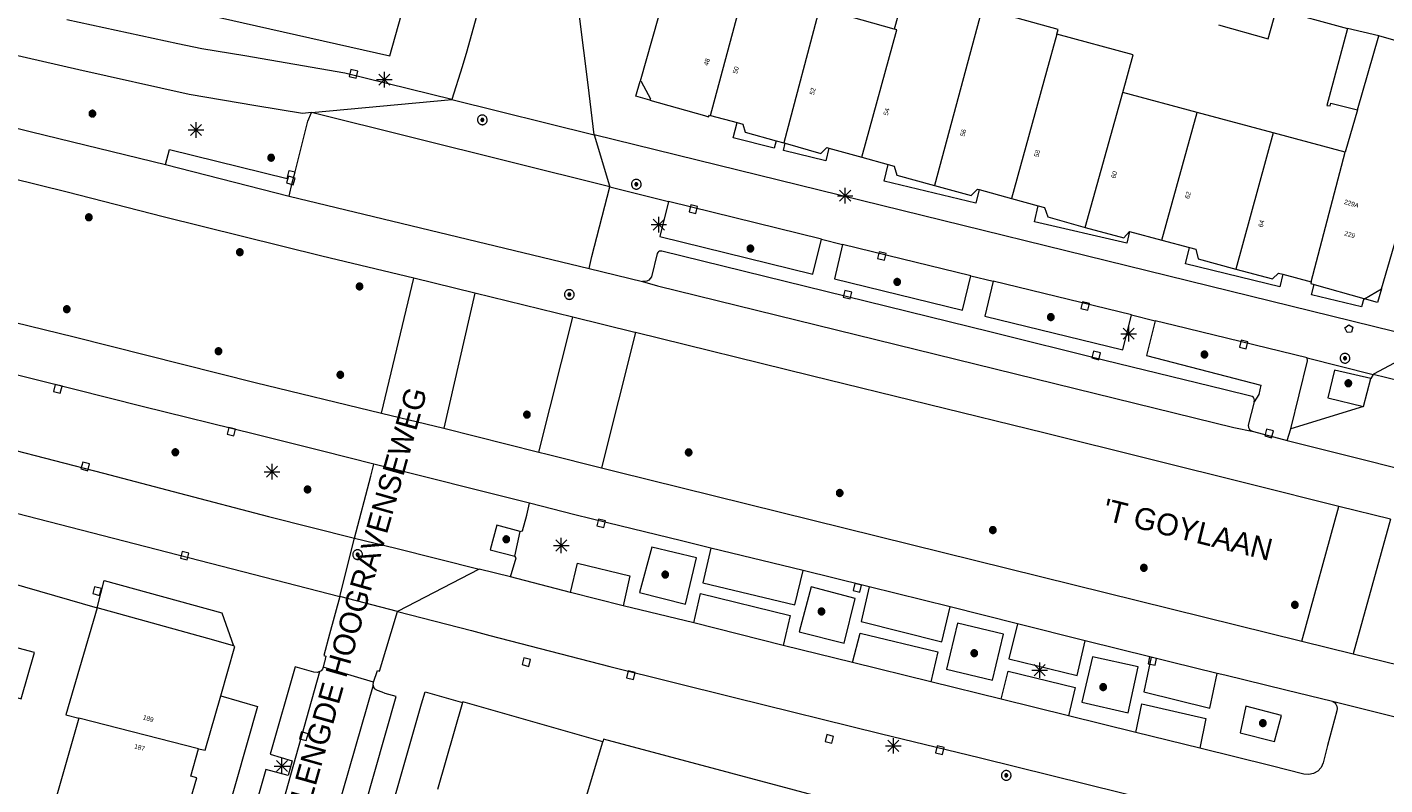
# Model space of a CAD drawing. Header units: metres. Extents: x 135779 to 137489, y 452643 to 455118.
# Tile 63 of 256: x 136502 to 136589, y 453144 to 453193. Entities that reach past the tile are written whole.
import ezdxf
from ezdxf.enums import TextEntityAlignment as Align

# ---------------------------------------------------------------- set-up
doc = ezdxf.new("R2010")
doc.units = ezdxf.units.M
for name, color, linetype, lineweight in [('KTop_NAR_Huisnummer (t)', 7, 'Continuous', 13), ('KTop_NAR_Huisnummer tijdelijk (t)', 7, 'Continuous', 13), ('KTop_ORL_Weg_Straatnaam (t)', 7, 'Continuous', 13), ('KTop_OTD_Half verhard_grasklinkers', 15, 'Continuous', 13), ('KTop_PAL_Lichtmast', 40, 'Continuous', 13), ('KTop_PND_Grondvlaksituatie van BAG-pand [tachy]', 1, 'Continuous', 13), ('KTop_PND_Pandscheiding', 40, 'Continuous', 13), ('KTop_PUT_Brandkraan of -put', 1, 'Continuous', 13), ('KTop_PUT_Inspectie- of rioolput', 15, 'Continuous', 13), ('KTop_PUT_Kolk', 15, 'Continuous', 13), ('KTop_VGO_Boom', 92, 'Continuous', 13), ('KTop_WGD_Fietspad', 40, 'Continuous', 13), ('KTop_WGD_Parkeervlak', 251, 'Continuous', 13), ('KTop_WGD_Rijbaan_Lokale weg', 251, 'Continuous', 13), ('KTop_WGD_Rijbaan_Lokale weg_verkeersdrempel', 40, 'Continuous', 13), ('KTop_WGD_Voetpad', 251, 'Continuous', 13), ('KTop_WGD_Voetpad_achterpad', 251, 'Continuous', 13)]:
    doc.layers.add(name, color=color, linetype=linetype, lineweight=lineweight)
doc.styles.add('Style-ROVU', font='ROVU.shx')
doc.styles.add('Style-ROVUCURSIEF', font='ROVUCURSIEF.shx')

# ---------------------------------------------------------------- blocks, each defined once
blk = doc.blocks.new('PAL_Lichtmast')
at = {"layer": 'KTop_PAL_Lichtmast'}
for p, q in [((-0.354, -0.354), (0.354, 0.354)), ((0.354, -0.354), (-0.354, 0.354)), ((0, -0.5), (0, 0.5)), ((-0.5, 0), (0.5, 0))]:
    blk.add_line(p, q, dxfattribs=at)
blk = doc.blocks.new('PUT_Brandkraan_of_-put')
at = {"layer": 'KTop_PUT_Brandkraan of -put'}
for p, q in [((-0.25, 0.034), (0, 0.25)), ((-0.158, -0.25), (-0.25, 0.034)), ((0, 0.25), (0.25, 0.033)), ((0.25, 0.033), (0.158, -0.25)), ((0.158, -0.25), (-0.158, -0.25))]:
    blk.add_line(p, q, dxfattribs=at)
blk = doc.blocks.new('PUT_Inspectie-_of_rioolput')
at = {"layer": 'KTop_PUT_Inspectie- of rioolput', "flags": 128}
for points in [[(0.31, 0), (0.308, 0.032), (0.303, 0.064), (0.294, 0.095), (0.283, 0.126), (0.268, 0.155), (0.25, 0.182), (0.23, 0.207), (0.207, 0.23), (0.182, 0.25), (0.154, 0.268), (0.126, 0.283), (0.095, 0.294), (0.064, 0.303), (0.032, 0.308), (0, 0.309), (-0.032, 0.308), (-0.064, 0.303), (-0.096, 0.294), (-0.126, 0.283), (-0.155, 0.268), (-0.182, 0.25), (-0.207, 0.23), (-0.23, 0.207), (-0.25, 0.182), (-0.268, 0.154), (-0.283, 0.126), (-0.294, 0.095), (-0.303, 0.064), (-0.308, 0.032), (-0.309, 0), (-0.308, -0.032), (-0.303, -0.064), (-0.294, -0.096), (-0.283, -0.126), (-0.268, -0.155), (-0.25, -0.182), (-0.23, -0.207), (-0.207, -0.23), (-0.182, -0.25), (-0.155, -0.268), (-0.126, -0.283), (-0.096, -0.294), (-0.064, -0.303), (-0.032, -0.308), (0, -0.309), (0.032, -0.308), (0.064, -0.303), (0.095, -0.294), (0.126, -0.283), (0.155, -0.268), (0.182, -0.25), (0.207, -0.23), (0.23, -0.207), (0.25, -0.182), (0.268, -0.155), (0.283, -0.126), (0.294, -0.096), (0.303, -0.064), (0.308, -0.032), (0.31, 0)], [(0.095, 0), (0.094, 0.009), (0.092, 0.019), (0.09, 0.029), (0.086, 0.038), (0.082, 0.047), (0.076, 0.055), (0.07, 0.063), (0.063, 0.07), (0.055, 0.076), (0.047, 0.082), (0.038, 0.086), (0.029, 0.09), (0.019, 0.092), (0.009, 0.094), (0, 0.094), (-0.01, 0.094), (-0.02, 0.092), (-0.029, 0.09), (-0.039, 0.086), (-0.048, 0.082), (-0.056, 0.076), (-0.064, 0.07), (-0.071, 0.063), (-0.077, 0.055), (-0.082, 0.047), (-0.087, 0.038), (-0.09, 0.029), (-0.093, 0.019), (-0.094, 0.009), (-0.095, 0), (-0.094, -0.01), (-0.093, -0.02), (-0.09, -0.029), (-0.087, -0.039), (-0.082, -0.048), (-0.077, -0.056), (-0.071, -0.064), (-0.064, -0.071), (-0.056, -0.077), (-0.047, -0.082), (-0.039, -0.087), (-0.029, -0.09), (-0.02, -0.093), (-0.01, -0.094), (0, -0.095), (0.009, -0.094), (0.019, -0.093), (0.029, -0.09), (0.038, -0.087), (0.047, -0.082), (0.055, -0.077), (0.063, -0.071), (0.07, -0.064), (0.076, -0.056), (0.082, -0.047), (0.086, -0.039), (0.09, -0.029), (0.092, -0.02), (0.094, -0.01), (0.095, 0)], [(0.035, 0), (0.034, 0.003), (0.034, 0.007), (0.033, 0.01), (0.031, 0.014), (0.03, 0.017), (0.028, 0.02), (0.026, 0.023), (0.023, 0.026), (0.02, 0.028), (0.017, 0.03), (0.014, 0.031), (0.01, 0.033), (0.007, 0.034), (0.003, 0.034), (0, 0.034), (-0.004, 0.034), (-0.007, 0.034), (-0.011, 0.033), (-0.014, 0.031), (-0.018, 0.03), (-0.021, 0.028), (-0.023, 0.026), (-0.026, 0.023), (-0.028, 0.02), (-0.03, 0.017), (-0.032, 0.014), (-0.033, 0.01), (-0.034, 0.007), (-0.035, 0.003), (-0.035, 0), (-0.035, -0.004), (-0.034, -0.007), (-0.033, -0.011), (-0.032, -0.014), (-0.03, -0.018), (-0.028, -0.021), (-0.026, -0.023), (-0.023, -0.026), (-0.021, -0.028), (-0.017, -0.03), (-0.014, -0.032), (-0.011, -0.033), (-0.007, -0.034), (-0.004, -0.035), (0, -0.035), (0.003, -0.035), (0.007, -0.034), (0.01, -0.033), (0.014, -0.032), (0.017, -0.03), (0.02, -0.028), (0.023, -0.026), (0.026, -0.023), (0.028, -0.021), (0.03, -0.017), (0.031, -0.014), (0.033, -0.011), (0.034, -0.007), (0.034, -0.004), (0.035, 0)], [(0.01, 0.02), (0.007, 0.02), (0.005, 0.021), (0.003, 0.022), (0.001, 0.022), (-0.001, 0.022), (-0.004, 0.022), (-0.006, 0.021), (-0.008, 0.02), (-0.01, 0.019), (-0.012, 0.018), (-0.014, 0.017), (-0.016, 0.015), (-0.017, 0.013), (-0.019, 0.012), (-0.02, 0.009), (-0.021, 0.007), (-0.022, 0.005), (-0.022, 0.003), (-0.022, 0.001), (-0.022, -0.001), (-0.022, -0.004), (-0.022, -0.006), (-0.021, -0.008), (-0.02, -0.01), (-0.019, -0.012), (-0.017, -0.014), (-0.016, -0.016), (-0.014, -0.017), (-0.012, -0.019), (-0.01, -0.02), (-0.008, -0.021), (-0.006, -0.022), (-0.003, -0.022), (-0.001, -0.022), (0.001, -0.022), (0.003, -0.022), (0.005, -0.022), (0.008, -0.021), (0.01, -0.02), (0.012, -0.019), (0.014, -0.017), (0.015, -0.016), (0.017, -0.014), (0.018, -0.012), (0.02, -0.01), (0.02, -0.008), (0.021, -0.006), (0.022, -0.003), (0.022, -0.001), (0.022, 0.001), (0.022, 0.003), (0.021, 0.005), (0.02, 0.008), (0.019, 0.01), (0.018, 0.012), (0.017, 0.014), (0.015, 0.015), (0.013, 0.017), (0.012, 0.018), (0.01, 0.02)]]:
    blk.add_lwpolyline(points, dxfattribs=at)
blk = doc.blocks.new('PUT_Kolk')
at = {"layer": 'KTop_PUT_Kolk', "flags": 128}
blk.add_lwpolyline([(0.225, -0.225), (0.225, 0.225), (-0.225, 0.225), (-0.225, -0.225), (0.225, -0.225)], dxfattribs=at)
blk = doc.blocks.new('VGO_Boom')
at = {"layer": 'KTop_VGO_Boom', "flags": 128}
for points in [[(0.215, 0), (0.214, 0.022), (0.21, 0.045), (0.204, 0.066), (0.196, 0.087), (0.186, 0.108), (0.174, 0.126), (0.16, 0.144), (0.144, 0.16), (0.126, 0.174), (0.107, 0.186), (0.087, 0.196), (0.066, 0.204), (0.045, 0.21), (0.022, 0.214), (-0.001, 0.215), (-0.023, 0.214), (-0.045, 0.21), (-0.067, 0.204), (-0.088, 0.196), (-0.108, 0.186), (-0.127, 0.174), (-0.144, 0.16), (-0.16, 0.144), (-0.174, 0.126), (-0.187, 0.107), (-0.197, 0.087), (-0.205, 0.066), (-0.211, 0.045), (-0.214, 0.022), (-0.215, -0.001), (-0.214, -0.023), (-0.211, -0.045), (-0.205, -0.067), (-0.197, -0.088), (-0.187, -0.108), (-0.174, -0.127), (-0.16, -0.144), (-0.144, -0.16), (-0.127, -0.174), (-0.108, -0.187), (-0.088, -0.197), (-0.067, -0.205), (-0.045, -0.211), (-0.023, -0.214), (0, -0.215), (0.022, -0.214), (0.045, -0.211), (0.066, -0.205), (0.087, -0.197), (0.108, -0.187), (0.126, -0.174), (0.144, -0.16), (0.16, -0.144), (0.174, -0.127), (0.186, -0.108), (0.196, -0.088), (0.204, -0.067), (0.21, -0.045), (0.214, -0.023), (0.215, -0.001)], [(0.155, 0), (0.154, 0.016), (0.152, 0.032), (0.147, 0.048), (0.142, 0.063), (0.134, 0.078), (0.125, 0.091), (0.115, 0.104), (0.104, 0.115), (0.091, 0.125), (0.077, 0.134), (0.063, 0.142), (0.048, 0.147), (0.032, 0.152), (0.016, 0.154), (-0.001, 0.155), (-0.017, 0.154), (-0.033, 0.152), (-0.048, 0.147), (-0.064, 0.142), (-0.078, 0.134), (-0.092, 0.125), (-0.104, 0.115), (-0.116, 0.104), (-0.126, 0.091), (-0.135, 0.077), (-0.142, 0.063), (-0.148, 0.048), (-0.152, 0.032), (-0.155, 0.016), (-0.155, -0.001), (-0.155, -0.017), (-0.152, -0.033), (-0.148, -0.048), (-0.142, -0.064), (-0.135, -0.078), (-0.126, -0.092), (-0.116, -0.104), (-0.104, -0.116), (-0.092, -0.126), (-0.078, -0.135), (-0.064, -0.142), (-0.048, -0.148), (-0.033, -0.152), (-0.017, -0.155), (0, -0.155), (0.016, -0.155), (0.032, -0.152), (0.048, -0.148), (0.063, -0.142), (0.078, -0.135), (0.091, -0.126), (0.104, -0.116), (0.115, -0.104), (0.125, -0.092), (0.134, -0.078), (0.142, -0.064), (0.147, -0.048), (0.152, -0.033), (0.154, -0.017), (0.155, -0.001)], [(0.095, 0), (0.094, 0.01), (0.093, 0.02), (0.09, 0.029), (0.087, 0.039), (0.082, 0.048), (0.077, 0.056), (0.071, 0.064), (0.064, 0.071), (0.056, 0.077), (0.047, 0.082), (0.039, 0.087), (0.029, 0.09), (0.02, 0.093), (0.01, 0.094), (-0.001, 0.095), (-0.01, 0.094), (-0.02, 0.093), (-0.03, 0.09), (-0.039, 0.087), (-0.048, 0.082), (-0.056, 0.077), (-0.064, 0.071), (-0.071, 0.064), (-0.077, 0.056), (-0.083, 0.047), (-0.087, 0.039), (-0.091, 0.029), (-0.093, 0.02), (-0.095, 0.01), (-0.095, -0.001), (-0.095, -0.01), (-0.093, -0.02), (-0.091, -0.03), (-0.087, -0.039), (-0.083, -0.048), (-0.077, -0.056), (-0.071, -0.064), (-0.064, -0.071), (-0.056, -0.077), (-0.048, -0.083), (-0.039, -0.087), (-0.03, -0.091), (-0.02, -0.093), (-0.01, -0.095), (0, -0.095), (0.01, -0.095), (0.02, -0.093), (0.029, -0.091), (0.039, -0.087), (0.048, -0.083), (0.056, -0.077), (0.064, -0.071), (0.071, -0.064), (0.077, -0.056), (0.082, -0.048), (0.087, -0.039), (0.09, -0.03), (0.093, -0.02), (0.094, -0.01), (0.095, -0.001)], [(0.035, 0), (0.035, 0.004), (0.034, 0.007), (0.033, 0.011), (0.032, 0.014), (0.03, 0.018), (0.028, 0.021), (0.026, 0.023), (0.023, 0.026), (0.021, 0.028), (0.017, 0.03), (0.014, 0.032), (0.011, 0.033), (0.007, 0.034), (0.004, 0.035), (-0.001, 0.035), (-0.004, 0.035), (-0.008, 0.034), (-0.011, 0.033), (-0.015, 0.032), (-0.018, 0.03), (-0.021, 0.028), (-0.024, 0.026), (-0.027, 0.023), (-0.029, 0.021), (-0.031, 0.017), (-0.032, 0.014), (-0.034, 0.011), (-0.035, 0.007), (-0.035, 0.004), (-0.035, -0.001), (-0.035, -0.004), (-0.035, -0.008), (-0.034, -0.011), (-0.032, -0.015), (-0.031, -0.018), (-0.029, -0.021), (-0.027, -0.024), (-0.024, -0.027), (-0.021, -0.029), (-0.018, -0.031), (-0.015, -0.032), (-0.011, -0.034), (-0.008, -0.035), (-0.004, -0.035), (0, -0.035), (0.004, -0.035), (0.007, -0.035), (0.011, -0.034), (0.014, -0.032), (0.018, -0.031), (0.021, -0.029), (0.023, -0.027), (0.026, -0.024), (0.028, -0.021), (0.03, -0.018), (0.032, -0.015), (0.033, -0.011), (0.034, -0.008), (0.035, -0.004), (0.035, 0)]]:
    blk.add_lwpolyline(points, dxfattribs=at)

msp = doc.modelspace()

# ---------------------------------------------------------------- linework, layer by layer
at = {"layer": 'KTop_OTD_Half verhard_grasklinkers', "flags": 128}
msp.add_lwpolyline([(136510.819, 453183.957), (136511.064, 453184.924), (136518.611, 453183.062), (136518.74, 453183.586), (136519.126, 453183.486)], dxfattribs=at)
at = {"layer": 'KTop_PND_Grondvlaksituatie van BAG-pand [tachy]', "flags": 128}
for points in [[(136545.949, 453204.159), (136545.448, 453204.311), (136541.205, 453189.292)], [(136563.11, 453193.943), (136558.222, 453195.29), (136557.457, 453192.636)], [(136557.457, 453192.636), (136552.685, 453193.967)], [(136567.885, 453192.315), (136567.964, 453192.605), (136563.11, 453193.943)], [(136578.23, 453192.906), (136581.407, 453192.009), (136581.938, 453193.916)], [(136572.102, 453188.581), (136572.758, 453190.984), (136567.885, 453192.315)], [(136586.499, 453192.668), (136585.171, 453187.736), (136585.37, 453187.718), (136585.421, 453187.901), (136587.129, 453187.462)], [(136588.487, 453192.205), (136586.499, 453192.668)], [(136592.51, 453191.042), (136588.487, 453192.205)], [(136588.663, 453176.012), (136593.019, 453190.895), (136592.51, 453191.042)], [(136541.205, 453189.292), (136541.27, 453189.27), (136541.87, 453188.17), (136541.833, 453188.084)], [(136541.833, 453188.084), (136545.329, 453187.093), (136545.569, 453187.025), (136545.644, 453187.125), (136545.703, 453187.109)], [(136576.865, 453187.303), (136572.102, 453188.581)], [(136545.703, 453187.109), (136547.414, 453186.649)], [(136581.733, 453185.995), (136576.865, 453187.303)], [(136587.129, 453187.462), (136586.335, 453184.76)], [(136547.414, 453186.649), (136547.775, 453186.552), (136547.934, 453186.041), (136549.907, 453185.486)], [(136549.907, 453185.486), (136550.392, 453185.349)], [(136550.392, 453185.349), (136550.485, 453185.323)], [(136550.485, 453185.323), (136552.773, 453184.678), (136553.149, 453185.048), (136553.289, 453185.01)], [(136586.335, 453184.76), (136581.733, 453185.995)], [(136553.289, 453185.01), (136555.394, 453184.433)], [(136555.394, 453184.433), (136557.083, 453183.971)], [(136557.083, 453183.971), (136557.47, 453183.865), (136557.633, 453183.289), (136560.054, 453182.622)], [(136560.054, 453182.622), (136562.405, 453181.975), (136562.811, 453182.384), (136562.913, 453182.356)], [(136562.913, 453182.356), (136564.974, 453181.788)], [(136564.974, 453181.788), (136566.689, 453181.315)], [(136566.689, 453181.315), (136567.098, 453181.202), (136567.297, 453180.606), (136569.704, 453179.94)], [(136569.704, 453179.94), (136572.163, 453179.261), (136572.524, 453179.666), (136572.529, 453179.665)], [(136572.529, 453179.665), (136574.611, 453179.114)], [(136574.611, 453179.114), (136576.368, 453178.649)], [(136576.368, 453178.649), (136576.77, 453178.543), (136576.938, 453177.927), (136579.348, 453177.272)], [(136579.348, 453177.272), (136581.681, 453176.638), (136582.077, 453177.013), (136582.349, 453176.941)], [(136582.349, 453176.941), (136584.155, 453176.46)], [(136584.155, 453176.46), (136584.136, 453176.346), (136584.35, 453176.285)], [(136584.35, 453176.285), (136587.527, 453175.384)], [(136587.569, 453175.372), (136588.663, 453176.012)], [(136587.527, 453175.384), (136587.569, 453175.372)], [(136494.883, 453151.641), (136500, 453150.205), (136501.581, 453149.761), (136502.421, 453152.721), (136500, 453153.37), (136499.108, 453153.592), (136497.718, 453153.938), (136498.054, 453155.138), (136498.112, 453155.345), (136496.096, 453155.894), (136496.788, 453158.362)], [(136506.431, 453155.591), (136504.431, 453148.731), (136505.271, 453148.511)], [(136515.167, 453153.144), (136513.902, 453153.521), (136506.431, 453155.591)], [(136514.352, 453149.947), (136515.256, 453153.117), (136515.167, 453153.144)], [(136512.926, 453146.565), (136513.345, 453146.459), (136514.352, 453149.947)], [(136529.841, 453149.526), (136528.223, 453143.957)], [(136538.805, 453147.003), (136529.85, 453149.557), (136529.841, 453149.526)], [(136505.271, 453148.511), (136503.851, 453143.578)], [(136555.156, 453142.821), (136538.855, 453147.18), (136538.805, 453147.003)], [(136511.819, 453141.255), (136512.827, 453144.692), (136512.428, 453144.813), (136512.926, 453146.565)]]:
    msp.add_lwpolyline(points, dxfattribs=at)
at = {"layer": 'KTop_PND_Pandscheiding', "flags": 128}
for points in [[(136545.703, 453187.109), (136547.911, 453195.298)], [(136552.685, 453193.967), (136550.392, 453185.349)], [(136563.11, 453193.943), (136560.054, 453182.622)], [(136555.394, 453184.433), (136557.647, 453192.583), (136557.457, 453192.636)], [(136567.885, 453192.315), (136567.229, 453189.912), (136564.974, 453181.788)], [(136587.129, 453187.462), (136588.487, 453192.205)], [(136569.704, 453179.94), (136572.102, 453188.581)], [(136574.611, 453179.114), (136576.865, 453187.303)], [(136581.733, 453185.995), (136579.348, 453177.272)], [(136584.155, 453176.46), (136586.335, 453184.76)], [(136512.926, 453146.565), (136505.271, 453148.511)], [(136537.126, 453141.383), (136538.805, 453147.003)]]:
    msp.add_lwpolyline(points, dxfattribs=at)
at = {"layer": 'KTop_WGD_Fietspad', "flags": 128}
for points in [[(136520.161, 453187.294), (136519.581, 453187.233), (136516.599, 453187.726), (136512.328, 453188.447), (136505.275, 453190.025), (136490.538, 453193.389), (136475.819, 453196.74), (136453.882, 453201.688), (136453.858, 453201.694)], [(136529.138, 453188.122), (136522.305, 453189.821), (136515.892, 453190.925), (136513.139, 453191.368), (136511.61, 453191.684), (136504.505, 453193.234)], [(136520.161, 453187.294), (136529.138, 453188.122)], [(136538.269, 453185.869), (136539.234, 453182.604), (136539.254, 453182.537)], [(136592.054, 453172.623), (136538.269, 453185.869)], [(136539.254, 453182.537), (136543.011, 453181.589)], [(136552.816, 453179.176), (136543.011, 453181.589)], [(136552.816, 453179.176), (136554.162, 453178.851)], [(136450.38, 453178.38), (136452.949, 453177.714), (136475.896, 453172.027), (136478.728, 453171.313), (136489.939, 453168.544), (136491.877, 453168.059), (136495.306, 453167.162), (136500.562, 453165.817), (136506.847, 453164.205), (136511.706, 453162.923), (136517.409, 453161.434), (136522.922, 453160.032)], [(136562.382, 453176.844), (136557.049, 453178.146), (136554.162, 453178.851)], [(136524.652, 453168.039), (136526.712, 453176.689)], [(136562.382, 453176.844), (136563.81, 453176.495)], [(136445.361, 453176.05), (136521.974, 453156.298)], [(136530.629, 453175.728), (136528.633, 453167.079)], [(136572.656, 453174.334), (136563.81, 453176.495)], [(136572.656, 453174.334), (136574.17, 453173.963)], [(136583.907, 453171.578), (136575.41, 453173.659), (136574.17, 453173.963)], [(136588.137, 453170.529), (136588.184, 453170.554), (136592.054, 453172.623)], [(136583.907, 453171.578), (136588.137, 453170.529)], [(136589.232, 453161.254), (136586.849, 453152.644)], [(136521.974, 453156.298), (136522.922, 453160.032)], [(136530.892, 453158.064), (136525.661, 453155.352)], [(136536.754, 453156.56), (136532.906, 453157.558)], [(136540.115, 453155.715), (136536.754, 453156.56)], [(136544.633, 453154.613), (136540.115, 453155.715)], [(136525.661, 453155.352), (136530.406, 453154.122), (136531.589, 453153.817), (136539.263, 453151.836), (136547.251, 453149.842), (136556.571, 453147.532), (136562.997, 453145.977), (136574.284, 453143.18), (136580.736, 453141.573), (136581.457, 453141.389), (136581.998, 453141.133), (136582.447, 453140.736), (136582.767, 453140.231), (136582.935, 453139.656), (136582.936, 453139.058), (136582.514, 453137.579), (136582.005, 453135.787), (136581.661, 453134.573), (136581.574, 453134.452), (136581.459, 453134.357), (136581.322, 453134.299), (136581.175, 453134.276), (136581.028, 453134.293)], [(136550.357, 453153.18), (136544.633, 453154.613)], [(136554.789, 453152.083), (136550.357, 453153.18)], [(136559.814, 453150.852), (136554.789, 453152.083)], [(136564.315, 453149.739), (136559.814, 453150.852)], [(136568.622, 453148.673), (136564.315, 453149.739)], [(136585.53, 453149.585), (136585.655, 453149.513), (136585.752, 453149.407), (136585.813, 453149.277), (136585.833, 453149.135), (136585.809, 453148.993), (136585.208, 453146.758), (136584.931, 453145.649), (136584.803, 453145.361), (136584.591, 453145.127), (136584.317, 453144.97), (136584.008, 453144.906), (136583.695, 453144.94), (136581.611, 453145.466), (136577.031, 453146.594)], [(136572.928, 453147.608), (136568.622, 453148.673)], [(136577.031, 453146.594), (136572.928, 453147.608)]]:
    msp.add_lwpolyline(points, dxfattribs=at)
at = {"layer": 'KTop_WGD_Parkeervlak', "flags": 128}
msp.add_lwpolyline([(136580.521, 453168.771), (136580.135, 453167.28), (136580.152, 453167.134), (136580.222, 453167.005), (136580.334, 453166.912), (136580.473, 453166.866)], dxfattribs=at)
at = {"layer": 'KTop_WGD_Rijbaan_Lokale weg', "flags": 128}
for points in [[(136453.08, 453198.195), (136460.342, 453196.413), (136465.864, 453195.028), (136472.955, 453193.283), (136478.665, 453191.88), (136491.505, 453188.717), (136502.229, 453186.05), (136510.819, 453183.957)], [(136526.712, 453176.689), (136520.821, 453178.091), (136510.669, 453180.614), (136504.523, 453182.19), (136499.054, 453183.535), (136490.002, 453185.763), (136477.92, 453188.739), (136466.835, 453191.471), (136463.602, 453192.261), (136458.71, 453193.462), (136452.401, 453195.037), (136452.189, 453195.089)], [(136450.093, 453186.567), (136450.526, 453186.463), (136457.162, 453184.814), (136463.493, 453183.273), (136477.224, 453179.818), (136486.683, 453177.433), (136497.175, 453174.838), (136504.966, 453172.923), (136516.567, 453170.012), (136524.652, 453168.039)], [(136510.819, 453183.957), (136518.734, 453181.938)], [(136524.158, 453164.782), (136520.877, 453165.612), (136516.592, 453166.67), (136509.319, 453168.48), (136505.009, 453169.559), (136500.662, 453170.644), (136497.41, 453171.444), (136493.307, 453172.449), (136464.911, 453179.534), (136454.511, 453182.125), (136451.508, 453182.85)], [(136518.734, 453181.938), (136537.949, 453177.3)], [(136530.629, 453175.728), (136526.712, 453176.689)], [(136537.949, 453177.3), (136541.352, 453176.475)], [(136536.899, 453174.192), (136530.629, 453175.728)], [(136541.352, 453176.475), (136542.304, 453176.198), (136579.209, 453167.124), (136580.473, 453166.866)], [(136540.901, 453173.211), (136540.87, 453173.219), (136536.899, 453174.192)], [(136585.941, 453162.071), (136580.313, 453163.48), (136567.129, 453166.757), (136552.158, 453170.44), (136540.901, 453173.211)], [(136524.652, 453168.039), (136528.633, 453167.079)], [(136528.633, 453167.079), (136534.707, 453165.553)], [(136580.473, 453166.866), (136582.623, 453166.292)], [(136582.623, 453166.292), (136594.308, 453163.376)], [(136534.707, 453165.553), (136535.257, 453165.415), (136538.723, 453164.542)], [(136534.113, 453162.279), (136524.158, 453164.782)], [(136538.723, 453164.542), (136539.666, 453164.305), (136583.557, 453153.448)], [(136545.726, 453159.41), (136543.851, 453159.867), (136539.105, 453161.028), (136537.015, 453161.546), (136534.113, 453162.279)], [(136589.232, 453161.254), (136585.941, 453162.071)], [(136551.636, 453157.968), (136545.726, 453159.41)], [(136555.868, 453156.934), (136555.618, 453156.997), (136551.636, 453157.968)], [(136561.048, 453155.638), (136555.868, 453156.934)], [(136565.359, 453154.559), (136561.048, 453155.638)], [(136569.685, 453153.477), (136565.359, 453154.559)], [(136573.924, 453152.416), (136569.685, 453153.477)], [(136583.557, 453153.448), (136586.849, 453152.644)], [(136578.154, 453151.387), (136575.192, 453152.099), (136573.924, 453152.416)], [(136586.849, 453152.644), (136590.787, 453151.686)], [(136506.839, 453102.621), (136506.841, 453102.627), (136514.144, 453128.16), (136520.689, 453151.505)], [(136520.911, 453151.779), (136520.859, 453151.662), (136520.777, 453151.554), (136520.689, 453151.505)], [(136524.143, 453150.824), (136520.911, 453151.779)], [(136585.53, 453149.585), (136582.538, 453150.317), (136578.626, 453151.274), (136578.154, 453151.387)], [(136524.111, 453150.634), (136521.406, 453141.219), (136515.862, 453121.78), (136510.112, 453101.665)], [(136524.111, 453150.634), (136524.143, 453150.824)], [(136590.3, 453148.386), (136585.53, 453149.585)]]:
    msp.add_lwpolyline(points, dxfattribs=at)
at = {"layer": 'KTop_WGD_Rijbaan_Lokale weg_verkeersdrempel', "flags": 128}
for points in [[(136532.482, 453199.775), (136530.11, 453191.22), (136529.799, 453190.227), (136529.138, 453188.122)], [(136538.269, 453185.869), (136537.867, 453189.061), (136536.759, 453197.868), (136536.534, 453197.924), (136536.741, 453198.69)], [(136529.138, 453188.122), (136538.269, 453185.869)], [(136519.126, 453183.486), (136519.934, 453186.744), (136520.161, 453187.294)], [(136539.254, 453182.537), (136520.161, 453187.294)], [(136518.734, 453181.938), (136518.918, 453182.786), (136519.126, 453183.486)], [(136537.949, 453177.3), (136538.108, 453178.083), (136539.254, 453182.537)], [(136588.137, 453170.529), (136587.973, 453170.257)], [(136595.621, 453168.672), (136590.767, 453169.881), (136588.137, 453170.529)], [(136587.52, 453168.478), (136587.973, 453170.257)], [(136587.52, 453168.478), (136582.853, 453167.046)], [(136582.623, 453166.292), (136582.853, 453167.046)], [(136522.922, 453160.032), (136523.962, 453164.019), (136524.158, 453164.782)], [(136533.523, 453160.463), (136533.682, 453160.517), (136533.947, 453161.504), (136534.113, 453162.279)], [(136533.523, 453160.463), (136532.035, 453160.868), (136531.606, 453159.3), (136533.179, 453158.897)], [(136522.922, 453160.032), (136525.566, 453159.395), (136530.892, 453158.064)], [(136532.906, 453157.558), (136533.258, 453158.775), (136533.179, 453158.897)], [(136532.906, 453157.558), (136530.892, 453158.064)], [(136521.974, 453156.298), (136521.321, 453153.902), (136520.95, 453152.54), (136521.091, 453152.497), (136520.993, 453152.108), (136520.979, 453152.051), (136520.911, 453151.779)], [(136525.661, 453155.352), (136521.974, 453156.298)], [(136524.143, 453150.824), (136524.379, 453151.57), (136524.526, 453151.52), (136525.661, 453155.352)]]:
    msp.add_lwpolyline(points, dxfattribs=at)
at = {"layer": 'KTop_WGD_Voetpad', "flags": 128}
for points in [[(136480.25, 453201.209), (136489.993, 453198.965), (136495.209, 453197.722), (136499.914, 453196.709), (136505.728, 453195.324), (136525.186, 453190.925), (136526.092, 453194.18)], [(136541.833, 453188.084), (136540.936, 453188.339), (136541.205, 453189.292)], [(136549.907, 453185.486), (136549.79, 453185.014), (136547.169, 453185.666), (136547.414, 453186.649)], [(136553.289, 453185.01), (136553.086, 453184.193), (136550.372, 453184.869), (136550.485, 453185.323)], [(136562.913, 453182.356), (136562.703, 453181.488), (136556.826, 453182.906), (136557.083, 453183.971)], [(136543.011, 453181.589), (136542.469, 453179.349), (136552.254, 453176.943), (136552.816, 453179.176)], [(136572.529, 453179.665), (136572.356, 453178.925), (136566.453, 453180.302), (136566.689, 453181.315)], [(136580.521, 453168.771), (136580.539, 453168.872), (136580.518, 453168.972), (136580.463, 453169.058), (136580.379, 453169.118), (136578.565, 453169.561), (136570.961, 453171.42), (136563.601, 453173.248), (136542.594, 453178.408), (136542.522, 453178.417), (136542.449, 453178.406), (136542.383, 453178.376), (136542.326, 453178.329), (136542.284, 453178.27), (136541.924, 453176.778), (136541.853, 453176.657), (136541.752, 453176.561), (136541.628, 453176.495), (136541.492, 453176.466), (136541.352, 453176.475)], [(136554.162, 453178.851), (136553.646, 453176.643), (136561.845, 453174.647), (136562.382, 453176.844)], [(136582.349, 453176.941), (136582.15, 453176.131), (136576.114, 453177.614), (136576.368, 453178.649)], [(136563.81, 453176.495), (136563.265, 453174.264), (136572.109, 453172.094), (136572.656, 453174.334)], [(136587.527, 453175.384), (136587.394, 453174.843), (136584.19, 453175.631), (136584.35, 453176.285)], [(136588.663, 453176.012), (136588.406, 453175.135), (136587.569, 453175.372)], [(136534.707, 453165.553), (136536.899, 453174.192)], [(136574.17, 453173.963), (136573.626, 453171.743), (136580.949, 453169.846), (136580.804, 453169.23), (136580.521, 453168.771)], [(136540.901, 453173.211), (136538.723, 453164.542)], [(136582.853, 453167.046), (136583.922, 453171.392), (136583.907, 453171.578)], [(136587.973, 453170.257), (136585.666, 453170.793), (136585.233, 453169.028), (136587.52, 453168.478)], [(136583.557, 453153.448), (136585.941, 453162.071)], [(136533.179, 453158.897), (136533.523, 453160.463)], [(136541.167, 453156.557), (136544.101, 453155.813), (136544.813, 453158.773), (136541.943, 453159.475), (136541.167, 453156.557)], [(136545.726, 453159.41), (136545.208, 453157.174), (136551.101, 453155.77), (136551.636, 453157.968)], [(136496.788, 453158.362), (136500, 453157.428), (136506.431, 453155.591)], [(136536.754, 453156.56), (136537.203, 453158.439), (136540.536, 453157.637), (136540.115, 453155.715)], [(136506.431, 453155.591), (136506.881, 453157.341), (136514.431, 453155.271), (136515.167, 453153.144)], [(136552.149, 453156.927), (136551.387, 453154.038), (136554.268, 453153.315), (136554.959, 453156.185), (136552.149, 453156.927)], [(136555.868, 453156.934), (136555.356, 453154.703), (136560.526, 453153.409), (136561.048, 453155.638)], [(136544.633, 453154.613), (136545.057, 453156.509), (136550.801, 453155.083), (136550.357, 453153.18)], [(136554.789, 453152.083), (136555.28, 453153.967), (136560.258, 453152.768), (136559.814, 453150.852)], [(136561.519, 453154.596), (136560.818, 453151.657), (136563.757, 453150.956), (136564.458, 453153.895), (136561.519, 453154.596)], [(136565.359, 453154.559), (136564.807, 453152.322), (136569.183, 453151.251), (136569.685, 453153.477)], [(136573.092, 453151.811), (136570.166, 453152.443), (136569.482, 453149.535), (136572.442, 453148.851), (136573.092, 453151.811)], [(136573.924, 453152.416), (136573.46, 453150.213), (136577.683, 453149.153), (136578.154, 453151.387)], [(136520.689, 453151.505), (136520.524, 453151.435), (136520.31, 453151.463), (136519.121, 453151.801), (136517.524, 453146.214), (136518.925, 453145.791), (136518.669, 453144.849), (136517.243, 453145.229), (136512.389, 453128.248)], [(136564.315, 453149.739), (136564.757, 453151.526), (136569.06, 453150.49), (136568.622, 453148.673)], [(136515.696, 453115.132), (136518.527, 453125.099), (136517.142, 453125.504), (136517.401, 453126.438), (136518.794, 453126.055), (136525.581, 453149.901), (136524.873, 453150.108), (136524.691, 453150.175), (136524.396, 453150.28), (136524.2, 453150.405), (136524.111, 453150.634)], [(136514.352, 453149.947), (136516.712, 453149.256), (136509.869, 453125.254), (136507.513, 453125.915)], [(136513.692, 453092.801), (136511.239, 453093.548), (136527.216, 453149.433), (136527.436, 453150.202), (136529.841, 453149.526)], [(136572.928, 453147.608), (136573.317, 453149.427), (136577.424, 453148.488), (136577.031, 453146.594)], [(136582.268, 453148.683), (136579.991, 453149.277), (136579.614, 453147.582), (136581.823, 453147.031), (136582.268, 453148.683)]]:
    msp.add_lwpolyline(points, dxfattribs=at)
at = {"layer": 'KTop_WGD_Voetpad_achterpad', "flags": 128}
msp.add_lwpolyline([(136581.938, 453193.916), (136586.499, 453192.668)], dxfattribs=at)

# ---------------------------------------------------------------- block references
at = {"layer": 'KTop_PAL_Lichtmast'}
for p in [(136524.833, 453189.398), (136512.77, 453186.181), (136554.329, 453181.967), (136542.4, 453180.113), (136572.482, 453173.126), (136517.636, 453164.294), (136536.151, 453159.574), (136566.79, 453151.59), (136557.413, 453146.747), (136518.272, 453145.452)]:
    msp.add_blockref('PAL_Lichtmast', p, dxfattribs=at)
at = {"layer": 'KTop_PUT_Brandkraan of -put', "rotation": 76.16470462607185}
msp.add_blockref('PUT_Brandkraan_of_-put', (136586.551, 453173.45), dxfattribs=at)
at = {"layer": 'KTop_PUT_Inspectie- of rioolput'}
for p, rotation in [((136531.101, 453186.822), 76.13958695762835), ((136540.96, 453182.7), 255.8382339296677), ((136536.671, 453175.641), 341.333085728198), ((136586.33, 453171.561), 256.0721684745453), ((136523.117, 453158.988), 165.7545434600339), ((136564.64, 453144.856), 76.0820644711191)]:
    msp.add_blockref('PUT_Inspectie-_of_rioolput', p, dxfattribs=dict(at, rotation=rotation))
at = {"layer": 'KTop_PUT_Kolk'}
for p, rotation in [((136522.853, 453189.769), 256.0367799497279), ((136518.843, 453182.942), 343.4510591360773), ((136544.604, 453181.106), 76.17431581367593), ((136556.678, 453178.107), 76.27704951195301), ((136554.476, 453175.635), 256.1995218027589), ((136569.696, 453174.91), 76.27201691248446), ((136579.844, 453172.44), 76.2385657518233), ((136570.399, 453171.741), 256.0517121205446), ((136503.919, 453169.6), 75.98546770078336), ((136515.035, 453166.86), 76.02494221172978), ((136581.471, 453166.745), 255.0519974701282), ((136505.675, 453164.633), 255.6146575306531), ((136538.712, 453160.996), 76.07992262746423), ((136512.04, 453158.924), 255.543096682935), ((136506.438, 453156.652), 345.5792268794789), ((136555.112, 453156.864), 76.29602018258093), ((136533.919, 453152.109), 75.52541563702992), ((136573.996, 453152.169), 168.1060990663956), ((136540.61, 453151.271), 75.98401073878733), ((136519.676, 453147.358), 164.3386379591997), ((136553.317, 453147.19), 76.07953466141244), ((136560.39, 453146.468), 76.39674034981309)]:
    msp.add_blockref('PUT_Kolk', p, dxfattribs=dict(at, rotation=rotation))
at = {"layer": 'KTop_VGO_Boom'}
for p in [(136506.136, 453187.22), (136517.576, 453184.4), (136505.909, 453180.584), (136515.577, 453178.349), (136548.262, 453178.583), (136557.661, 453176.446), (136523.239, 453176.16), (136504.495, 453174.701), (136567.496, 453174.198), (136514.209, 453172.01), (136577.328, 453171.801), (136522.008, 453170.505), (136586.543, 453169.958), (136533.957, 453167.951), (136511.446, 453165.54), (136544.31, 453165.534), (136519.91, 453163.162), (136553.979, 453162.934), (136532.635, 453159.969), (136563.785, 453160.562), (136573.454, 453158.145), (136542.812, 453157.71), (136583.123, 453155.773), (136552.813, 453155.349), (136562.595, 453152.677), (136570.848, 453150.51), (136581.07, 453148.203)]:
    msp.add_blockref('VGO_Boom', p, dxfattribs=at)

# ---------------------------------------------------------------- texts
at = {"layer": 'KTop_NAR_Huisnummer (t)', "style": 'Style-ROVU'}
for s, rotation, p in [('229A', 343.8, (136587.214, 453181.32)), ('229', 343.8, (136586.964, 453179.381)), ('189', 344, (136510.047, 453148.397)), ('187', 344, (136509.491, 453146.55))]:
    msp.add_text(s, height=0.3, rotation=rotation, dxfattribs=at).set_placement(p, align=Align.MIDDLE_RIGHT)
at = {"layer": 'KTop_NAR_Huisnummer tijdelijk (t)', "style": 'Style-ROVUCURSIEF'}
for s, rotation, p in [('48', 74.5, (136545.405, 453190.307)), ('50', 74.5, (136547.265, 453189.792)), ('52', 74.5, (136552.183, 453188.432)), ('54', 74.5, (136556.911, 453187.119)), ('56', 74.5, (136561.829, 453185.772)), ('58', 74.5, (136566.557, 453184.448)), ('60', 74.5, (136571.488, 453183.089)), ('62', 74.5, (136576.204, 453181.778)), ('64', 74.8, (136580.911, 453179.956))]:
    msp.add_text(s, height=0.3, rotation=rotation, dxfattribs=at).set_placement(p, align=Align.MIDDLE_LEFT)
at = {"layer": 'KTop_ORL_Weg_Straatnaam (t)', "style": 'Style-ROVU'}
for s, rotation, p in [('VERLENGDE HOOGRAVENSEWEG', 74.21205, (136519.096, 453139.422)), ("'T GOYLAAN", 346.11658, (136570.722, 453161.243))]:
    msp.add_text(s, height=1.4, rotation=rotation, dxfattribs=at).set_placement(p)

doc.saveas('drawing.dxf')
